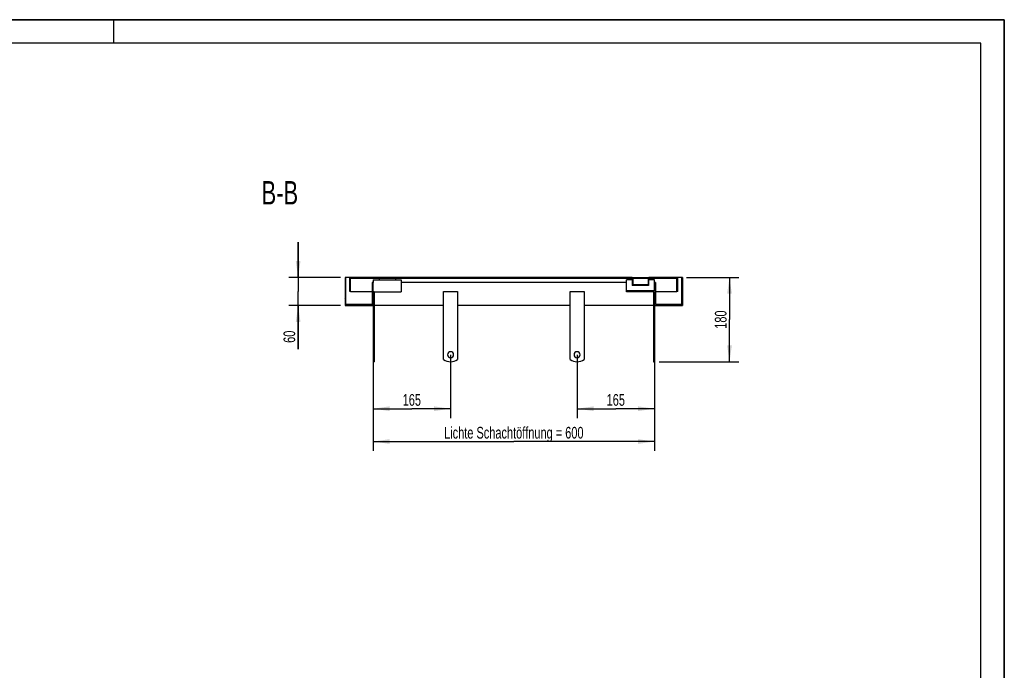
# Model space of a CAD drawing. Header units: millimetres. Extents: x 0 to 4200, y 0 to 2970.
# Tile 3 of 3: x 2100 to 4200, y 1583 to 2970. Entities that reach past the tile are written whole.
import ezdxf

# ---------------------------------------------------------------- set-up
doc = ezdxf.new("R2010")
doc.units = ezdxf.units.MM
doc.header["$LTSCALE"] = 231
doc.layers.get('0').update_dxf_attribs({"linetype": 'CONTINUOUS'})
for name, color, linetype in [('050_DIMENSIONING', 7, 'CONTINUOUS'), ('_2D-BEM', 7, 'CONTINUOUS'), ('_ACHSEN', 7, 'CONTINUOUS'), ('_ZEICHNUNGSELEM', 7, 'CONTINUOUS')]:
    doc.layers.add(name, color=color, linetype=linetype)
doc.styles.get("Standard").update_dxf_attribs({"font": 'txt', "width": 0.7})
doc.dimstyles.new('DIMSTYLE_1', dxfattribs={"dimtxt": 25, "dimasz": 35, "dimexe": 2, "dimexo": 1, "dimtad": 1, "dimdec": 1, "dimtxsty": 'Standard', "dimblk": '_FILLED', "dimblk1": '_FILLED', "dimblk2": '_FILLED', "dimcen": 0.09, "dimadec": 1, "dimazin": 2, "dimtp": 0.8, "dimtm": 0.8, "dimtfac": 1, "dimtdec": 1, "dimtofl": 0, "dimtmove": 0, "dimatfit": 3, "dimldrblk": '_FILLED', "dimfxl": 1, "dimtolj": 1, "dimarcsym": 0})
doc.dimstyles.new('DIMSTYLE_2', dxfattribs={"dimtxt": 25, "dimasz": 35, "dimexe": 2, "dimexo": 1, "dimtad": 1, "dimdec": 1, "dimtxsty": 'Standard', "dimblk": '_FILLED', "dimblk1": '_FILLED', "dimblk2": '_FILLED', "dimcen": 0.09, "dimadec": 1, "dimazin": 2, "dimtp": 0.3, "dimtm": 0.3, "dimtfac": 1, "dimtdec": 1, "dimtofl": 0, "dimtmove": 0, "dimatfit": 3, "dimldrblk": '_FILLED', "dimfxl": 1, "dimtolj": 1, "dimarcsym": 0})
doc.dimstyles.new('DIMSTYLE_3', dxfattribs={"dimtxt": 25, "dimasz": 35, "dimexe": 2, "dimexo": 1, "dimtad": 1, "dimdec": 1, "dimtxsty": 'Standard', "dimblk": '_FILLED', "dimblk1": '_FILLED', "dimblk2": '_FILLED', "dimcen": 0.09, "dimadec": 1, "dimazin": 2, "dimtp": 0.5, "dimtm": 0.5, "dimtfac": 1, "dimtdec": 1, "dimtofl": 0, "dimtmove": 0, "dimatfit": 3, "dimldrblk": '_FILLED', "dimfxl": 1, "dimtolj": 1, "dimarcsym": 0})

# ---------------------------------------------------------------- blocks, each defined once
blk = doc.blocks.new('_FILLED')
at = {"color": 0, "linetype": 'ByBlock'}
blk.add_solid([(0, 0), (-1, 0.143), (-1, -0.143)], dxfattribs=at)
blk = doc.blocks.new('*D5')
at = {"layer": '_2D-BEM', "color": 2, "linetype": 'Continuous', "transparency": 16777216}
for p, q in [((2853.9, 2350.4), (2853.9, 2050.4)), ((3453.9, 2350.4), (3453.9, 2050.4)), ((2853.9, 2070.4), (3153.9, 2070.4)), ((3453.9, 2070.4), (3153.9, 2070.4))]:
    blk.add_line(p, q, dxfattribs=at)
at = {"layer": '_2D-BEM', "color": 2, "linetype": 'Continuous', "transparency": 16777216, "xscale": 35, "yscale": 35, "zscale": 35, "rotation": 180}
blk.add_blockref('_FILLED', (2853.9, 2070.4), dxfattribs=at)
at = {"layer": '_2D-BEM', "color": 2, "linetype": 'Continuous', "transparency": 16777216, "xscale": 35, "yscale": 35, "zscale": 35}
blk.add_blockref('_FILLED', (3453.9, 2070.4), dxfattribs=at)
at = {"layer": '_2D-BEM', "color": 2, "linetype": 'Continuous', "transparency": 16777216, "insert": (3153.9, 2101.7), "char_height": 25, "width": 702.143, "attachment_point": 2, "line_spacing_factor": 0.9}
blk.add_mtext('Lichte Schachtöffnung = 600', dxfattribs=at)
blk = doc.blocks.new('*D6')
at = {"layer": '_2D-BEM', "color": 2, "linetype": 'Continuous', "transparency": 16777216}
for p, q in [((2693.9, 2420.4), (2693.9, 2495.4)), ((2693.9, 2495.4), (2693.9, 2390.4)), ((2783.9, 2420.4), (2673.9, 2420.4)), ((2693.9, 2267.6), (2693.9, 2390.4)), ((2783.9, 2360.4), (2673.9, 2360.4)), ((2693.9, 2360.4), (2693.9, 2267.6))]:
    blk.add_line(p, q, dxfattribs=at)
at = {"layer": '_2D-BEM', "color": 2, "linetype": 'Continuous', "transparency": 16777216, "xscale": 35, "yscale": 35, "zscale": 35}
for p, rotation in [((2693.9, 2420.4), 270), ((2693.9, 2360.4), 90)]:
    blk.add_blockref('_FILLED', p, dxfattribs=dict(at, rotation=rotation))
at = {"layer": '_2D-BEM', "color": 2, "linetype": 'Continuous', "transparency": 16777216, "insert": (2662.6, 2306.9), "char_height": 25, "width": 58.929, "attachment_point": 3, "rotation": 90, "line_spacing_factor": 0.9}
blk.add_mtext('60', dxfattribs=at)
blk = doc.blocks.new('*D7')
at = {"layer": '050_DIMENSIONING', "color": 2, "linetype": 'Continuous', "transparency": 16777216}
for p, q in [((3288.9, 2255.4), (3288.9, 2120.4)), ((3453.9, 2235.4), (3453.9, 2120.4)), ((3288.9, 2140.4), (3371.4, 2140.4)), ((3453.9, 2140.4), (3371.4, 2140.4))]:
    blk.add_line(p, q, dxfattribs=at)
at = {"layer": '050_DIMENSIONING', "color": 2, "linetype": 'Continuous', "transparency": 16777216, "xscale": 35, "yscale": 35, "zscale": 35, "rotation": 180}
blk.add_blockref('_FILLED', (3288.9, 2140.4), dxfattribs=at)
at = {"layer": '050_DIMENSIONING', "color": 2, "linetype": 'Continuous', "transparency": 16777216, "xscale": 35, "yscale": 35, "zscale": 35}
blk.add_blockref('_FILLED', (3453.9, 2140.4), dxfattribs=at)
at = {"layer": '050_DIMENSIONING', "color": 2, "linetype": 'Continuous', "transparency": 16777216, "insert": (3371.4, 2171.7), "char_height": 25, "width": 77.679, "attachment_point": 2, "line_spacing_factor": 0.9}
blk.add_mtext('165', dxfattribs=at)
blk = doc.blocks.new('*D8')
at = {"layer": '050_DIMENSIONING', "color": 2, "linetype": 'Continuous', "transparency": 16777216}
for p, q in [((3018.9, 2255.4), (3018.9, 2120.4)), ((2853.9, 2235.4), (2853.9, 2120.4)), ((2853.9, 2140.4), (2936.4, 2140.4)), ((3018.9, 2140.4), (2936.4, 2140.4))]:
    blk.add_line(p, q, dxfattribs=at)
at = {"layer": '050_DIMENSIONING', "color": 2, "linetype": 'Continuous', "transparency": 16777216, "xscale": 35, "yscale": 35, "zscale": 35, "rotation": 180}
blk.add_blockref('_FILLED', (2853.9, 2140.4), dxfattribs=at)
at = {"layer": '050_DIMENSIONING', "color": 2, "linetype": 'Continuous', "transparency": 16777216, "xscale": 35, "yscale": 35, "zscale": 35}
blk.add_blockref('_FILLED', (3018.9, 2140.4), dxfattribs=at)
at = {"layer": '050_DIMENSIONING', "color": 2, "linetype": 'Continuous', "transparency": 16777216, "insert": (2936.4, 2171.7), "char_height": 25, "width": 77.679, "attachment_point": 2, "line_spacing_factor": 0.9}
blk.add_mtext('165', dxfattribs=at)
blk = doc.blocks.new('*D11')
at = {"layer": '050_DIMENSIONING', "color": 2, "linetype": 'Continuous', "transparency": 16777216}
for p, q in [((3521.9, 2420.4), (3633.9, 2420.4)), ((3613.9, 2420.4), (3613.9, 2330.4)), ((3613.9, 2240.4), (3613.9, 2330.4)), ((3463.9, 2240.4), (3633.9, 2240.4))]:
    blk.add_line(p, q, dxfattribs=at)
at = {"layer": '050_DIMENSIONING', "color": 2, "linetype": 'Continuous', "transparency": 16777216, "xscale": 35, "yscale": 35, "zscale": 35}
for p, rotation in [((3613.9, 2420.4), 90), ((3613.9, 2240.4), 270)]:
    blk.add_blockref('_FILLED', p, dxfattribs=dict(at, rotation=rotation))
at = {"layer": '050_DIMENSIONING', "color": 2, "linetype": 'Continuous', "transparency": 16777216, "insert": (3582.6, 2330.4), "char_height": 25, "width": 80.357, "attachment_point": 2, "rotation": 90, "line_spacing_factor": 0.9}
blk.add_mtext('180', dxfattribs=at)

msp = doc.modelspace()

# ---------------------------------------------------------------- hatches: boundary and pattern name
at = {"linetype": 'Continuous'}
h = msp.add_hatch(dxfattribs=at)
h.set_pattern_fill('B', color=2, scale=42.426407, angle=45, style=0, pattern_type=0)
h.set_pattern_definition([(45, (0, 0), (-30, 30), [])])
edge = h.paths.add_edge_path()
edge.add_line((2793.89, 2420.43), (2793.89, 2360.43))
edge.add_line((2795.89, 2420.43), (2793.89, 2420.43))
edge.add_line((2795.89, 2362.43), (2795.89, 2420.43))
edge.add_line((2851.89, 2362.43), (2795.89, 2362.43))
edge.add_line((2851.89, 2409.43), (2851.89, 2362.43))
edge.add_line((2853.89, 2409.43), (2851.89, 2409.43))
edge.add_line((2853.89, 2360.43), (2853.89, 2409.43))
edge.add_line((2793.89, 2360.43), (2853.89, 2360.43))
edge = h.paths.add_edge_path()
edge.add_line((3453.89, 2360.43), (3513.89, 2360.43))
edge.add_line((3453.89, 2360.43), (3453.89, 2389.43))
edge.add_line((3453.89, 2389.43), (3393.89, 2389.43))
edge.add_line((3393.89, 2389.43), (3393.89, 2391.43))
edge.add_line((3453.89, 2391.43), (3393.89, 2391.43))
edge.add_line((3453.89, 2391.43), (3453.89, 2409.43))
edge.add_line((3455.89, 2409.43), (3453.89, 2409.43))
edge.add_line((3455.89, 2409.43), (3455.89, 2362.43))
edge.add_line((3511.89, 2362.43), (3455.89, 2362.43))
edge.add_line((3511.89, 2362.43), (3511.89, 2420.43))
edge.add_line((3513.89, 2420.43), (3511.89, 2420.43))
edge.add_line((3513.89, 2420.43), (3513.89, 2360.43))
edge = h.paths.add_edge_path()
edge.add_line((3503.89, 2420.43), (3441.64, 2420.43))
edge.add_line((3503.89, 2390.43), (3503.89, 2420.43))
edge.add_line((3503.89, 2390.43), (3501.89, 2390.43))
edge.add_line((3501.89, 2390.43), (3501.89, 2418.43))
edge.add_line((3501.89, 2418.43), (3441.64, 2418.43))
edge.add_line((3441.64, 2418.43), (3441.64, 2420.43))
edge = h.paths.add_edge_path()
edge.add_line((3406.14, 2420.43), (2803.89, 2420.43))
edge.add_line((3406.14, 2418.43), (3406.14, 2420.43))
edge.add_line((3406.14, 2418.43), (2805.89, 2418.43))
edge.add_line((2805.89, 2390.43), (2805.89, 2418.43))
edge.add_line((2805.89, 2390.43), (2803.89, 2390.43))
edge.add_line((2803.89, 2390.43), (2803.89, 2420.43))
edge = h.paths.add_edge_path()
edge.add_line((3441.39, 2418.43), (3440.39, 2418.43))
edge.add_line((3441.39, 2418.43), (3441.39, 2403.43))
edge.add_line((3441.39, 2403.43), (3406.39, 2403.43))
edge.add_line((3406.39, 2418.43), (3406.39, 2403.43))
edge.add_line((3407.39, 2418.43), (3406.39, 2418.43))
edge.add_line((3407.39, 2418.43), (3407.39, 2404.43))
edge.add_line((3440.39, 2404.43), (3407.39, 2404.43))
edge.add_line((3440.39, 2418.43), (3440.39, 2404.43))

# ---------------------------------------------------------------- linework, layer by layer
at = {"color": 7, "linetype": 'Continuous'}
for p, q in [((0, 2970), (4200, 2970)), ((4200, 0), (4200, 2970)), ((2793.89, 2420.43), (2793.89, 2360.43)), ((2795.89, 2420.43), (2793.89, 2420.43)), ((2795.89, 2362.43), (2795.89, 2420.43)), ((2803.89, 2420.43), (2795.89, 2420.43)), ((2803.89, 2390.43), (2803.89, 2420.43)), ((3406.14, 2420.43), (2803.89, 2420.43)), ((2805.89, 2390.43), (2805.89, 2418.43)), ((3406.14, 2418.43), (2805.89, 2418.43)), ((2853.89, 2415.43), (2913.89, 2415.43)), ((2853.89, 2415.43), (2853.89, 2409.43)), ((2913.89, 2415.43), (2913.89, 2389.43)), ((3393.89, 2391.43), (3393.89, 2415.43)), ((3406.39, 2415.43), (3393.89, 2415.43)), ((3406.14, 2418.43), (3406.14, 2420.43)), ((3406.14, 2420.43), (3423.89, 2420.43)), ((3406.14, 2418.43), (3406.39, 2418.43)), ((3407.39, 2418.43), (3406.39, 2418.43)), ((3406.39, 2418.43), (3406.39, 2403.43)), ((3423.89, 2418.43), (3407.39, 2418.43)), ((3407.39, 2418.43), (3407.39, 2404.43)), ((3423.89, 2420.43), (3441.64, 2420.43)), ((3440.39, 2418.43), (3423.89, 2418.43)), ((3441.39, 2418.43), (3440.39, 2418.43)), ((3440.39, 2418.43), (3440.39, 2404.43)), ((3441.39, 2418.43), (3441.39, 2403.43)), ((3441.39, 2418.43), (3441.64, 2418.43)), ((3453.89, 2415.43), (3441.39, 2415.43)), ((3441.64, 2418.43), (3441.64, 2420.43)), ((3503.89, 2420.43), (3441.64, 2420.43)), ((3501.89, 2418.43), (3441.64, 2418.43)), ((3453.89, 2409.43), (3453.89, 2415.43)), ((3501.89, 2390.43), (3501.89, 2418.43)), ((3511.89, 2420.43), (3503.89, 2420.43)), ((3503.89, 2390.43), (3503.89, 2420.43)), ((3513.89, 2420.43), (3511.89, 2420.43)), ((3511.89, 2362.43), (3511.89, 2420.43)), ((3513.89, 2420.43), (3513.89, 2360.43)), ((2853.89, 2409.43), (2851.89, 2409.43)), ((2851.89, 2409.43), (2851.89, 2362.43)), ((2853.89, 2360.43), (2853.89, 2409.43)), ((3393.89, 2409.43), (2913.89, 2409.43)), ((3441.39, 2403.43), (3406.39, 2403.43)), ((3440.39, 2404.43), (3407.39, 2404.43)), ((3455.89, 2409.43), (3453.89, 2409.43)), ((3453.89, 2391.43), (3453.89, 2409.43)), ((3455.89, 2409.43), (3455.89, 2362.43)), ((2805.89, 2390.43), (2803.89, 2390.43)), ((2805.89, 2390.43), (2851.89, 2390.43)), ((2855.89, 2389.43), (2913.89, 2389.43)), ((3393.89, 2389.43), (3393.89, 2391.43)), ((3453.89, 2391.43), (3393.89, 2391.43)), ((3453.89, 2389.43), (3393.89, 2389.43)), ((3453.89, 2360.43), (3453.89, 2389.43)), ((3455.89, 2390.43), (3501.89, 2390.43)), ((3503.89, 2390.43), (3501.89, 2390.43)), ((2793.89, 2360.43), (2853.89, 2360.43)), ((2851.89, 2362.43), (2795.89, 2362.43)), ((3453.89, 2360.43), (3513.89, 2360.43)), ((3511.89, 2362.43), (3455.89, 2362.43)), ((2853.89, 2240.43), (2855.89, 2240.43)), ((3451.89, 2240.43), (3453.89, 2240.43))]:
    msp.add_line(p, q, dxfattribs=at)
at = {"color": 3, "linetype": 'Continuous'}
for p, q in [((4200, 2970), (0, 2970)), ((2300, 2970), (2300, 2920)), ((4200, 2970), (4200, 0))]:
    msp.add_line(p, q, dxfattribs=at)
at = {"color": 5, "linetype": 'Continuous'}
for p, q in [((4150, 2920), (50, 2920)), ((4150, 50), (4150, 2920))]:
    msp.add_line(p, q, dxfattribs=at)
at = {"layer": '_ACHSEN', "color": 7, "linetype": 'Continuous'}
for p, q in [((2866.39, 2418.43), (2866.39, 2415.43)), ((2901.39, 2418.43), (2901.39, 2415.43)), ((2853.89, 2390.43), (2855.89, 2390.43)), ((2855.89, 2390.43), (2855.89, 2245.43)), ((3003.89, 2245.43), (3003.89, 2390.43)), ((3003.89, 2390.43), (3033.89, 2390.43)), ((3033.89, 2390.43), (3033.89, 2245.43)), ((3273.89, 2245.43), (3273.89, 2390.43)), ((3273.89, 2390.43), (3303.89, 2390.43)), ((3303.89, 2390.43), (3303.89, 2245.43)), ((3451.89, 2389.43), (3451.89, 2245.43)), ((2853.89, 2360.43), (2853.89, 2245.43)), ((3003.89, 2360.43), (2855.89, 2360.43)), ((3273.89, 2360.43), (3033.89, 2360.43)), ((3451.89, 2360.43), (3303.89, 2360.43)), ((3453.89, 2360.43), (3453.89, 2245.43)), ((2853.89, 2245.43), (2853.89, 2240.43)), ((2853.89, 2245.43), (2855.89, 2245.43)), ((2855.89, 2245.43), (2855.89, 2240.43)), ((3451.89, 2245.43), (3451.89, 2240.43)), ((3451.89, 2245.43), (3453.89, 2245.43)), ((3453.89, 2245.43), (3453.89, 2240.43))]:
    msp.add_line(p, q, dxfattribs=at)
for centre, radius, start, end in [((3018.89, 2255.43), 6.5, 0, 180), ((3018.89, 2255.43), 6.5, 180, 360), ((3288.89, 2255.43), 6.5, 0, 180), ((3288.89, 2255.43), 6.5, 180, 360), ((3018.89, 2265.43), 25, 233.1301, 306.8699), ((3288.89, 2265.43), 25, 233.1301, 306.8699)]:
    msp.add_arc(centre, radius, start, end, dxfattribs=at)

# ---------------------------------------------------------------- texts
at = {"layer": '_ZEICHNUNGSELEM', "color": 2, "linetype": 'Continuous', "insert": (2693.89, 2625.92), "char_height": 50, "width": 171.4286, "attachment_point": 3, "line_spacing_factor": 0.9}
msp.add_mtext('B-B', dxfattribs=at)

# ---------------------------------------------------------------- dimensions: what is measured, and where the dimension line sits
at = {"layer": '050_DIMENSIONING', "color": 2, "linetype": 'Continuous'}
for base, p1, p2, angle, picture, middle in [((3613.89, 2240.43), (3520.89, 2420.43), (3462.89, 2240.43), 270, '*D11', (3613.89, 2326.86)), ((3288.89, 2140.44), (3453.89, 2236.43), (3288.89, 2256.43), 180, '*D7', (3367.82, 2140.44))]:
    dim = msp.add_linear_dim(base=base, p1=p1, p2=p2, angle=angle, dimstyle='DIMSTYLE_3', dxfattribs=at)
    dim.commit()
    dim.dimension.update_dxf_attribs({"geometry": picture, "text_midpoint": middle, "dimtype": 160})
dim = msp.add_linear_dim(base=(3018.89, 2140.44), p1=(2853.89, 2236.43), p2=(3018.89, 2256.43), dimstyle='DIMSTYLE_3', dxfattribs=at)
dim.commit()
dim.dimension.update_dxf_attribs({"geometry": '*D8', "text_midpoint": (2932.82, 2140.44), "dimtype": 160})
at = {"layer": '_2D-BEM', "color": 2, "linetype": 'Continuous'}
dim = msp.add_linear_dim(base=(2693.89, 2360.43), p1=(2784.89, 2420.43), p2=(2784.89, 2360.43), angle=270, dimstyle='DIMSTYLE_2', dxfattribs=at)
dim.commit()
dim.dimension.update_dxf_attribs({"geometry": '*D6', "text_midpoint": (2693.89, 2283.69), "dimtype": 160})
dim = msp.add_linear_dim(base=(2853.89, 2070.44), p1=(3453.89, 2351.43), p2=(2853.89, 2351.43), angle=180, text='Lichte Schachtöffnung = <>', dimstyle='DIMSTYLE_1', dxfattribs=at)
dim.commit()
dim.dimension.update_dxf_attribs({"geometry": '*D5', "text_midpoint": (3153.89, 2070.44), "dimtype": 160})

doc.saveas('drawing.dxf')
